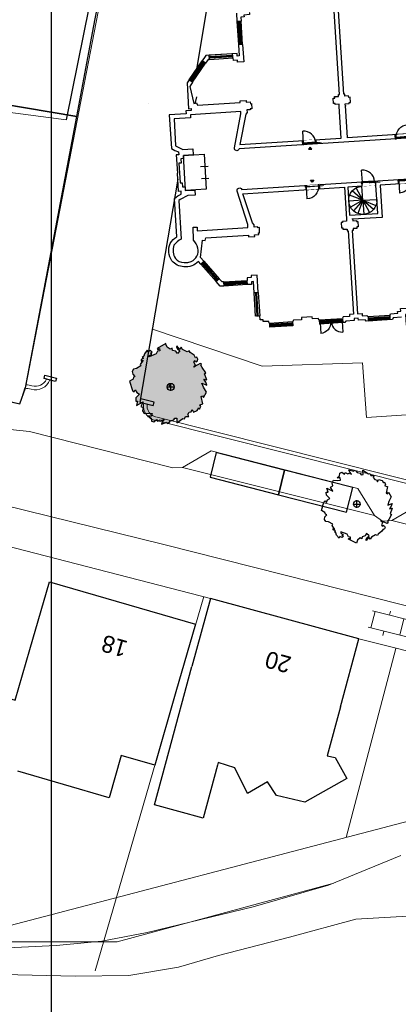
# Model space of a CAD drawing. Extents: x -1000932 to 2054797, y 285738 to 764020.
# Tile 26 of 256: x -302096 to -275245, y 450966 to 520759. Entities that reach past the tile are written whole.
import ezdxf

# ---------------------------------------------------------------- set-up
doc = ezdxf.new("R2010")
doc.units = 0
doc.header["$MEASUREMENT"] = 0
doc.set_wipeout_variables(frame=1)
doc.layers.get('0').update_dxf_attribs({"color": 1, "linetype": 'CONTINUOUS'})
for name, color, linetype in [('--schets', 3, 'CONTINUOUS'), ('--schets pp', 1, 'CONTINUOUS'), ('-boom', 8, 'CONTINUOUS'), ('-boom beschermd', 82, 'CONTINUOUS'), ('16W', 6, 'CONTINUOUS'), ('21L', 3, 'CONTINUOUS'), ('31.', 7, 'CONTINUOUS'), ('31L', 1, 'CONTINUOUS'), ('32D', 8, 'CONTINUOUS'), ('90 Terrein perceel', 7, 'CONTINUOUS'), ('bomen', 1, 'CONTINUOUS')]:
    doc.layers.add(name, color=color, linetype=linetype)
doc.layers.add('04H', color=6, linetype='CONTINUOUS', plot=False)
doc.layers.add('08H', color=6, linetype='CONTINUOUS', plot=False)
for name, color, linetype, lineweight in [('B01', 1, 'CONTINUOUS', 30), ('B11', 1, 'CONTINUOUS', 30), ('S02', 7, 'CONTINUOUS', 0), ('T04', 84, 'CONTINUOUS', 0), ('T05', 84, 'CONTINUOUS', 0), ('T09', 7, 'CONTINUOUS', 0), ('T13', 84, 'CONTINUOUS', 0), ('V00', 7, 'CONTINUOUS', 0), ('W01', 5, 'CONTINUOUS', 0), ('Z02', 7, 'CONTINUOUS', 0)]:
    doc.layers.add(name, color=color, linetype=linetype, lineweight=lineweight)
doc.styles.add('Style-INTL_ISO_EQUAL', font='INTL_ISO_EQUAL.shx')

# ---------------------------------------------------------------- blocks, each defined once
blk = doc.blocks.new('S022')
at = {"layer": 'S02', "color": 7, "linetype": 'Continuous', "lineweight": 0}
for p, q in [((0.0308, -0.2299), (0.0308, 0.2301)), ((0.0308, 0.2101), (0.1508, 0.2101)), ((0.1508, -0.2299), (0.1508, 0.2301)), ((0.0008, 0.1151), (0.0308, 0.1151)), ((0.1508, 0.1051), (0.1808, 0.1051)), ((0.0308, 0.0001), (0.1508, 0.0001)), ((0.0008, -0.1147), (0.0308, -0.1147)), ((0.1508, -0.1047), (0.1808, -0.1047)), ((0.0308, -0.2099), (0.1508, -0.2099))]:
    blk.add_line(p, q, dxfattribs=at)
blk = doc.blocks.new('*U107')
at = {"layer": '31L'}
for points in [[(0, 742), (114, 742), (114, 792), (0, 792), (0, 742)], [(0, 50), (114, 50), (114, 742), (0, 742), (0, 50)], [(47, 50), (57, 50), (57, 742), (57, 742), (57, 50)], [(0, 0), (114, 0), (114, 50), (0, 50), (0, 0)]]:
    blk.add_lwpolyline(points, close=True, dxfattribs=at)
blk = doc.blocks.new('32_dr-90_1')
blk.add_lwpolyline([(0, 0), (0, 880)])
blk.add_arc((0, 0), 880, 0, 90)
blk = doc.blocks.new('*U108')
blk.add_wipeout([(0, -62), (974, -62), (974, 248), (0, 248)]).dxf.layer = '16W'
for points in [[(50, 57), (0, 57), (0, -57), (67, -57), (67, 12), (50, 12), (50, 57)], [(924, 57), (974, 57), (974, -57), (907, -57), (907, 12), (924, 12), (924, 57)]]:
    blk.add_lwpolyline(points)
blk.add_lwpolyline([(52, 14), (922, 14), (922, 54), (52, 54)], close=True)
at = {"layer": '08H'}
for points in [[(-18, -18), (18, 18)], [(18, -18), (-18, 18)], [(582, 54), (582, 14)], [(632, 54), (632, 14)], [(682, 54), (682, 14)], [(732, 54), (732, 14)], [(782, 54), (782, 14)], [(832, 54), (832, 14)], [(882, 54), (882, 14)], [(932, 54), (932, 14)], [(992, -18), (956, 18)], [(956, -18), (992, 18)], [(982, 54), (982, 14)], [(1032, 54), (1032, 14)], [(1082, 54), (1082, 14)], [(1132, 54), (1132, 14)], [(1182, 54), (1182, 14)], [(1232, 54), (1232, 14)], [(1282, 54), (1282, 14)]]:
    blk.add_lwpolyline(points, dxfattribs=at)
at = {"layer": '21L'}
for points in [[(0, -57), (0, 243)], [(974, -57), (974, 243)]]:
    blk.add_lwpolyline(points, dxfattribs=at)
at = {"layer": '32D', "xscale": 0.9886363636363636, "yscale": 0.9886363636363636, "zscale": 0.9886363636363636}
blk.add_blockref('32_dr-90_1', (52, 29), dxfattribs=at)
blk = doc.blocks.new('*U109')
at = {"layer": '31L'}
for points in [[(0, 800), (114, 800), (114, 850), (0, 850), (0, 800)], [(0, 50), (114, 50), (114, 800), (0, 800), (0, 50)], [(47, 50), (57, 50), (57, 800), (57, 800), (57, 50)], [(0, 0), (114, 0), (114, 50), (0, 50), (0, 0)]]:
    blk.add_lwpolyline(points, close=True, dxfattribs=at)
blk = doc.blocks.new('*U26')
blk.add_wipeout([(0, -62), (974, -62), (974, 248), (0, 248)]).dxf.layer = '16W'
for points in [[(50, 57), (0, 57), (0, -57), (67, -57), (67, 12), (50, 12), (50, 57)], [(924, 57), (974, 57), (974, -57), (907, -57), (907, 12), (924, 12), (924, 57)]]:
    blk.add_lwpolyline(points)
blk.add_lwpolyline([(52, 14), (922, 14), (922, 54), (52, 54)], close=True)
at = {"layer": '08H'}
for points in [[(-18, -18), (18, 18)], [(18, -18), (-18, 18)], [(582, 54), (582, 14)], [(632, 54), (632, 14)], [(682, 54), (682, 14)], [(732, 54), (732, 14)], [(782, 54), (782, 14)], [(832, 54), (832, 14)], [(882, 54), (882, 14)], [(932, 54), (932, 14)], [(992, -18), (956, 18)], [(956, -18), (992, 18)], [(982, 54), (982, 14)], [(1032, 54), (1032, 14)], [(1082, 54), (1082, 14)], [(1132, 54), (1132, 14)], [(1182, 54), (1182, 14)], [(1232, 54), (1232, 14)], [(1282, 54), (1282, 14)]]:
    blk.add_lwpolyline(points, dxfattribs=at)
at = {"layer": '21L'}
for points in [[(0, -57), (0, 243)], [(974, -57), (974, 243)]]:
    blk.add_lwpolyline(points, dxfattribs=at)
at = {"layer": '32D', "xscale": -0.9886363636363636, "yscale": 0.9886363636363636, "zscale": 0.9886363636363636}
blk.add_blockref('32_dr-90_1', (922, 29), dxfattribs=at)
blk = doc.blocks.new('*U106')
at = {"layer": '08H'}
blk.add_lwpolyline([(582, 54), (582, 14)], dxfattribs=at)
at = {"layer": '32D', "xscale": 0.852272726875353, "yscale": 0.852272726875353, "zscale": 0.852272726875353}
blk.add_blockref('32_dr-90_1', (52, 54), dxfattribs=at)
blk = doc.blocks.new('A$C5F385E3A')
at = {"color": 1, "ltscale": 200}
for q in [(1000, 2000), (1418, 1909), (1910, 1415), (0, 1000), (96, 573), (575, 95), (2000, 1000), (1000, 0), (1901, 565), (1414, 90)]:
    blk.add_line((1000, 1000), q, dxfattribs=at)
for points in [[(293, 293), (1707, 1707)], [(1000, 1000), (1707, 293)]]:
    blk.add_lwpolyline(points, dxfattribs=at)
blk.add_arc((1000, 1000), 1000, 180, 90, dxfattribs=at)
blk = doc.blocks.new('*U25')
blk.add_wipeout([(0, -62), (974, -62), (974, 248), (0, 248)]).dxf.layer = '16W'
for points in [[(50, -57), (0, -57), (0, 57), (67, 57), (67, -12), (50, -12), (50, -57)], [(924, -57), (974, -57), (974, 57), (907, 57), (907, -12), (924, -12), (924, -57)]]:
    blk.add_lwpolyline(points)
blk.add_lwpolyline([(52, -14), (922, -14), (922, -54), (52, -54)], close=True)
at = {"layer": '08H'}
for points in [[(-18, 18), (18, -18)], [(18, 18), (-18, -18)], [(582, 54), (582, 14)], [(632, 54), (632, 14)], [(682, 54), (682, 14)], [(732, 54), (732, 14)], [(782, 54), (782, 14)], [(832, 54), (832, 14)], [(882, 54), (882, 14)], [(932, 54), (932, 14)], [(992, 18), (956, -18)], [(956, 18), (992, -18)], [(982, 54), (982, 14)], [(1032, 54), (1032, 14)], [(1082, 54), (1082, 14)], [(1132, 54), (1132, 14)], [(1182, 54), (1182, 14)], [(1232, 54), (1232, 14)], [(1282, 54), (1282, 14)]]:
    blk.add_lwpolyline(points, dxfattribs=at)
at = {"layer": '21L'}
for points in [[(0, -57), (0, 243)], [(974, -57), (974, 243)]]:
    blk.add_lwpolyline(points, dxfattribs=at)
at = {"layer": '32D', "xscale": -0.9886363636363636, "yscale": 0.9886363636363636, "zscale": 0.9886363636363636, "rotation": 180}
blk.add_blockref('32_dr-90_1', (52, -29), dxfattribs=at)
blk = doc.blocks.new('A$C01CA0CB0')
at = {"ltscale": 200}
h = blk.add_hatch(color=256, dxfattribs=at)
h.dxf.hatch_style = 1
h.paths.add_polyline_path([(10518, 16592), (10768, 16592), (10643, 16742)])
h = blk.add_hatch(color=256, dxfattribs=at)
h.dxf.hatch_style = 1
h.paths.add_polyline_path([(10518, 14393), (10768, 14393), (10643, 14243)])
for points in [[(19737, 16942), (5621, 16942), (5614, 16933, -0.731184), (5291, 16934), (5291, 17030), (5893, 19413), (5893, 19560), (2321, 19549), (2321, 19346), (1142, 19350), (1136, 17440), (1624, 17151), (2328, 17137), (2328, 16723), (1641, 16724), (1641, 16491), (1440, 16491), (1440, 16191), (1290, 16191), (1289, 14794), (1440, 14794), (1437, 14494), (1619, 14492), (1616, 14230), (2299, 14218), (2304, 13854), (1767, 13857), (1209, 13617), (1124, 13559), (1115, 10806, 0.139939), (565, 10407, 0.215603), (614, 9465, 0.214739), (1213, 9143), (1468, 9124), (1718, 9178, 0.377421), (2244, 10104, 0.162693), (1970, 10671), (2009, 11596), (2291, 11584), (2291, 11332), (5893, 11332), (5893, 11545), (5289, 13954, -1.000663), (5621, 14043), (19737, 14043)], [(2384, 8952), (2228, 9153, -0.247811), (1169, 8846, -0.21572), (359, 9304, -0.228424), (302, 10557, -0.111602), (816, 11000), (824, 13719), (1065, 13881), (1314, 13989), (1316, 14195), (1137, 14197), (1138, 15493)]]:
    blk.add_lwpolyline(points, format="xyb", dxfattribs=at)
for points in [[(6029, 26555), (6030, 25956)], [(19437, 17237), (15439, 17237), (13333, 17237), (13333, 19537), (13333, 19482), (13333, 19482), (13333, 19648), (13600, 19648), (13600, 19720), (13703, 19720), (13703, 20086), (13600, 20086), (13600, 20198), (13333, 20198), (13333, 20335), (13263, 20335), (13263, 26251)], [(16363, 4296), (15774, 4298), (15709, 4178), (13843, 4178), (13766, 4284), (13288, 4274), (13288, 4429), (12990, 4429), (12991, 4277), (12393, 4276), (12327, 4178), (12176, 4178)], [(2621, 21849), (2403, 21568), (2622, 20341), (2801, 20373), (2861, 20203), (5893, 20203), (5893, 20324), (6331, 20324), (6331, 20205), (6618, 20205), (6621, 20075), (6695, 20077), (6695, 19707), (6588, 19717), (6583, 19653), (6330, 19653), (6341, 19482), (6236, 19354), (5680, 17242), (12893, 17242), (12893, 19487), (12893, 19487), (12893, 19653), (12607, 19653), (12607, 19725), (12500, 19725), (12500, 20092), (12607, 20092), (12607, 20203), (12893, 20203), (12893, 20340), (12963, 20340), (12963, 26256)], [(6031, 25956), (6031, 24306)], [(6332, 25956), (6032, 25956)], [(6978, 26507), (6959, 26507), (6945, 26396), (6549, 26377), (6554, 26256), (6329, 26250), (6330, 25956)], [(6332, 24306), (6331, 25956)], [(6031, 24306), (6032, 23510), (5898, 23511), (5894, 23692), (3667, 23691), (2228, 21832), (2203, 19993), (2393, 19994), (2394, 19860), (2020, 19860), (2021, 19645), (816, 19642), (824, 17266), (1065, 17104), (1314, 16997), (1316, 16790), (1137, 16788), (1138, 15493)], [(6332, 24306), (6333, 23072), (5893, 23072), (5893, 23212), (5603, 23215), (5603, 23392), (5569, 23392)], [(6332, 24306), (6032, 24306)], [(2384, 22033), (3394, 23337)], [(2621, 21849), (3631, 23154)], [(3631, 23154), (3394, 23337)], [(3919, 23391), (3815, 23391), (3631, 23154)], [(5569, 23692), (3919, 23692)], [(3919, 23391), (3919, 23691)], [(3919, 23391), (5569, 23392)], [(5569, 23392), (5569, 23692)], [(2621, 21849), (2384, 22033)], [(10518, 16592), (10768, 16592), (10643, 16742), (10518, 16592)], [(10518, 14393), (10768, 14393), (10643, 14243), (10518, 14393)], [(2621, 9136), (2403, 9417), (2622, 10644), (2801, 10612), (2861, 10782), (5893, 10782), (5893, 10661), (6331, 10661), (6331, 10780), (6618, 10780), (6621, 10910), (6695, 10908), (6695, 11278), (6588, 11268), (6583, 11332), (6330, 11332), (6341, 11503), (6236, 11631), (5680, 13743), (12893, 13743), (12893, 11498), (12893, 11498), (12893, 11332), (12607, 11332), (12607, 11260), (12500, 11260), (12500, 10894), (12607, 10894), (12607, 10782), (12893, 10782), (12893, 10645), (12963, 10645), (12963, 4729), (12690, 4729), (12690, 4576), (12232, 4576), (12176, 4492)], [(19437, 13743), (15439, 13743), (15439, 11443), (13333, 11443), (13333, 11498), (13333, 11498), (13333, 11332), (13600, 11332), (13600, 11260), (13703, 11260), (13703, 10894), (13600, 10894), (13600, 10782), (13333, 10782), (13333, 10645), (13263, 10645), (13263, 4729), (13589, 4729), (13588, 4581), (13921, 4583), (13997, 4478)], [(2621, 9136), (2384, 8952)], [(2621, 9136), (3631, 7831)], [(2384, 8952), (3394, 7648)], [(3631, 7831), (3394, 7648)], [(3919, 7594), (3815, 7594), (3631, 7831)], [(6332, 6679), (6333, 7913), (5893, 7913), (5893, 7774), (5603, 7770), (5603, 7593), (5569, 7593)], [(3919, 7294), (3667, 7294), (3394, 7648)], [(3919, 7594), (3919, 7294)], [(3919, 7594), (5569, 7593)], [(5569, 7293), (3919, 7293)], [(5569, 7593), (5569, 7293)], [(6031, 6679), (6032, 7475), (5898, 7474), (5894, 7293), (5569, 7293)], [(6031, 5029), (6031, 6679)], [(6332, 6679), (6032, 6679)], [(6332, 6679), (6331, 5029)], [(6332, 5029), (6032, 5029)], [(6978, 4478), (6959, 4478), (6945, 4589), (6549, 4608), (6554, 4729), (6329, 4735), (6330, 5029)], [(15530, 4478), (15593, 4594), (16106, 4597), (16107, 4729), (16333, 4729), (16333, 4918), (16884, 4918), (16884, 4478), (16663, 4478), (16661, 3716)], [(6978, 4478), (6978, 4178)], [(6978, 4478), (8628, 4477)], [(10526, 4478), (10460, 4585), (10045, 4592), (10045, 4735), (9279, 4729), (9273, 4560), (8710, 4578), (8648, 4478), (8628, 4478)], [(8628, 4478), (8628, 4178)], [(10526, 4478), (10526, 4178)], [(10526, 4478), (12176, 4477)], [(12176, 4478), (12176, 4178)], [(13997, 4479), (13997, 4177)], [(15530, 4477), (13997, 4477)], [(15530, 4477), (15530, 4177)], [(8628, 4177), (6978, 4177)], [(12176, 4177), (10526, 4177)], [(15530, 4177), (13997, 4177)]]:
    blk.add_lwpolyline(points, dxfattribs=at)
at = {"ltscale": 100}
blk.add_lwpolyline([(1641, 16723), (3111, 16723), (3111, 14218), (1641, 14218)], close=True, dxfattribs=at)
for points in [[(2814, 15851), (3349, 15851)], [(2814, 15007), (3349, 15007)]]:
    blk.add_lwpolyline(points, dxfattribs=at)
at = {"ltscale": 200}
blk.add_lwpolyline([(13139, 11743), (15139, 11743), (15139, 13743), (13139, 13743)], close=True, dxfattribs=at)
at = {"xscale": -1}
for p in [(6232, 25106), (6232, 24306)]:
    blk.add_blockref('*U109', p, dxfattribs=at)
for p, xscale, rotation in [((3040, 22536), -0.9999999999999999, 322.2535970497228), ((3919, 23480), -1, 270), ((4719, 23480), -1, 270), ((2550, 21904), -0.9999999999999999, 322.2535970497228)]:
    blk.add_blockref('*U109', p, dxfattribs=dict(xscale=xscale, rotation=rotation))
at = {"ltscale": 200, "xscale": -1}
blk.add_blockref('A$C5F385E3A', (15139, 11743), dxfattribs=at)
for name, p, rotation in [('*U109', (2550, 9082), 217.7464029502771), ('*U109', (3040, 8449), 217.7464029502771), ('*U109', (3919, 7505), 270), ('*U109', (4719, 7505), 270), ('*U109', (6232, 6679), 180), ('*U109', (6232, 5879), 180), ('*U109', (6978, 4378), 270), ('*U109', (7778, 4378), 270), ('*U109', (10526, 4378), 270), ('*U109', (11326, 4378), 270), ('*U107', (13997, 4378), 270), ('*U107', (14738, 4378), 270)]:
    blk.add_blockref(name, p, dxfattribs=dict(rotation=rotation))
at = {"ltscale": 200, "xscale": -0.9999999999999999, "rotation": 180}
blk.add_blockref('*U106', (10524, 4318), dxfattribs=at)
at = {"ltscale": 200, "rotation": 180}
blk.add_blockref('*U106', (12178, 4318), dxfattribs=at)
for name, p in [('*U108', (10143, 16999)), ('*U26', (16724, 16989))]:
    blk.add_blockref(name, p)
at = {"xscale": -0.9999999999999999, "rotation": 180}
blk.add_blockref('*U108', (16724, 13991), dxfattribs=at)
at = {"ltscale": 200}
blk.add_lwpolyline([(19737, 16942), (5621, 16942), (5614, 16933, -0.731184), (5291, 16934), (5291, 17030), (5893, 19413), (5893, 19560), (2321, 19549), (2321, 19346), (1142, 19350), (1136, 17440), (1624, 17151), (2328, 17137), (2328, 16723), (1641, 16724), (1641, 16491), (1440, 16491), (1440, 16191), (1290, 16191), (1289, 14794), (1440, 14794), (1437, 14494), (1619, 14492), (1616, 14230), (2299, 14218), (2304, 13854), (1767, 13857), (1209, 13617), (1124, 13559), (1115, 10806, 0.139939), (565, 10407, 0.215603), (614, 9465, 0.214739), (1213, 9143), (1468, 9124), (1718, 9178, 0.377421), (2244, 10104, 0.162693), (1970, 10671), (2009, 11596), (2291, 11584), (2291, 11332), (5893, 11332), (5893, 11545), (5289, 13954, -1.000663), (5621, 14043), (19737, 14043)], format="xyb", dxfattribs=at)
at = {"xscale": -0.9999999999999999, "rotation": 180}
for name, p in [('*U25', (14139, 13986)), ('*U108', (10143, 13986))]:
    blk.add_blockref(name, p, dxfattribs=at)
blk = doc.blocks.new('UNNAMED')
at = {"color": 0}
for p, q in [((-0.5, 0), (0.5, 0)), ((0, -0.5), (0, 0.5))]:
    blk.add_line(p, q, dxfattribs=at)
blk = doc.blocks.new('boom')
at = {"layer": '31.', "color": 7, "linetype": 'Continuous'}
for points in [[(2252, -1106), (2174, -1256), (2210, -1343), (2134, -1385), (1982, -1306), (1886, -1256), (1704, -1162), (1724, -1227), (1831, -1282), (1731, -1475), (1810, -1584), (1849, -1510), (1958, -1566), (2000, -1669), (1928, -1809), (1853, -1770), (1769, -1930), (1516, -2125), (1455, -2242), (1326, -2176), (1036, -2338), (950, -2502), (853, -2352), (667, -2590), (646, -2521), (706, -2406), (860, -2260), (686, -2098), (595, -2253), (372, -2314), (359, -2471), (230, -2404), (44, -2552), (-1, -2709), (-40, -2785), (-597, -2495), (-564, -2431), (-457, -2486), (-449, -2341), (-589, -2322), (-691, -2147), (-1147, -1978), (-1138, -2064), (-977, -2148), (-1064, -2211), (-947, -2272), (-1056, -2379), (-1206, -2301), (-1268, -2419), (-1454, -2198), (-1493, -2035), (-1602, -1968), (-1524, -1910), (-1684, -1827), (-1691, -1726), (-1560, -1794), (-1766, -1521), (-1716, -1425), (-2016, -1269), (-2204, -1239), (-2305, -1092), (-2275, -903), (-2143, -754), (-2228, -709), (-2266, -594), (-2513, -466), (-2348, 139), (-2243, 236), (-2169, 116), (-2080, 288), (-1914, 397), (-2159, 633), (-2173, 849), (-2048, 851), (-2137, 1136), (-1701, 908), (-1864, 1205), (-1716, 1286), (-1765, 1496), (-1667, 1683), (-1367, 1668), (-1156, 1699), (-1191, 1867), (-1412, 1860), (-1226, 2010), (-1212, 2193), (-1060, 2251), (-889, 2107), (-828, 2225), (-644, 2130), (-557, 2193), (-396, 2110), (-496, 2257), (-569, 2431), (-230, 2323), (-186, 2409), (-68, 2347), (6, 2228), (227, 2181), (306, 2072), (441, 2096), (417, 2398), (831, 2139), (923, 2159), (996, 2012), (1218, 2019), (1151, 1891), (1262, 1738), (1393, 1724), (1450, 1572), (1539, 1743), (1787, 1669), (1887, 1495), (1926, 1570), (2020, 1412)], [(2020, 1412), (1980, 1296), (2174, 1237), (2080, 768), (2177, 718), (2238, 836), (2438, 502), (2265, 170), (2180, -89), (2493, 49), (2438, -158), (2305, -345), (2498, -295), (2366, -703), (2463, -753), (2252, -1106)]]:
    blk.add_lwpolyline(points, dxfattribs=at)
blk.add_circle((0, 0), 235, dxfattribs=at)
blk = doc.blocks.new('Boom2')
at = {"layer": '-boom beschermd', "linetype": 'Continuous', "transparency": 33554559}
h = blk.add_hatch(color=76, dxfattribs=at)
h.dxf.hatch_style = 1
h.paths.add_polyline_path([(2240, 1375), (2147, 1534), (2182, 1631), (2096, 1673), (1935, 1578), (1832, 1518), (1639, 1404), (1658, 1477), (1771, 1543), (1651, 1748), (1732, 1872), (1778, 1792), (1894, 1860), (1934, 1975), (1847, 2123), (1767, 2076), (1667, 2247), (1380, 2445), (1306, 2570), (1170, 2490), (845, 2651), (741, 2825), (644, 2655), (427, 2905), (408, 2829), (480, 2706), (657, 2556), (476, 2369), (368, 2533), (121, 2587), (98, 2757), (-38, 2677), (-250, 2828), (-308, 2997), (-355, 3077), (-947, 2730), (-907, 2662), (-793, 2728), (-776, 2570), (-928, 2542), (-1029, 2345), (-1518, 2134), (-1512, 2229), (-1342, 2330), (-1441, 2394), (-1315, 2467), (-1441, 2577), (-1600, 2484), (-1674, 2609), (-1865, 2358), (-1898, 2178), (-2014, 2098), (-1925, 2040), (-2095, 1940), (-2097, 1829), (-1958, 1911), (-2167, 1602), (-2107, 1499), (-2426, 1312), (-2630, 1269), (-2731, 1102), (-2688, 898), (-2535, 743), (-2626, 690), (-2661, 562), (-2923, 408), (-2709, -243), (-2589, -343), (-2515, -208), (-2408, -390), (-2221, -499), (-2475, -771), (-2478, -1007), (-2342, -1003), (-2423, -1319), (-1960, -1046), (-2121, -1378), (-1955, -1459), (-1996, -1691), (-1879, -1889), (-1552, -1855), (-1320, -1878), (-1349, -2063), (-1591, -2068), (-1379, -2221), (-1354, -2421), (-1184, -2474), (-1006, -2308), (-933, -2434), (-738, -2319), (-639, -2383), (-468, -2283), (-569, -2450), (-639, -2644), (-275, -2507), (-222, -2598), (-97, -2524), (-23, -2389), (215, -2326), (296, -2202), (445, -2222), (436, -2552), (872, -2246), (974, -2263), (1046, -2098), (1288, -2094), (1208, -1957), (1320, -1784), (1463, -1762), (1516, -1593), (1623, -1775), (1889, -1680), (1988, -1484), (2035, -1564), (2129, -1386), (2079, -1262), (2287, -1186), (2159, -680), (2261, -620), (2335, -745), (2534, -370), (2326, -17), (2219, 260), (2568, 128), (2496, 351), (2341, 547), (2554, 504), (2388, 941), (2490, 1001)])
at = {"layer": '-boom beschermd', "linetype": 'Continuous'}
blk.add_lwpolyline([(2240, 1375), (2147, 1534), (2182, 1631), (2096, 1673), (1935, 1578), (1832, 1518), (1639, 1404), (1658, 1477), (1771, 1543), (1651, 1748), (1732, 1872), (1778, 1792), (1894, 1860), (1934, 1975), (1847, 2123), (1767, 2076), (1667, 2247), (1380, 2445), (1306, 2570), (1170, 2490), (845, 2651), (741, 2825), (644, 2655), (427, 2905), (408, 2829), (480, 2706), (657, 2556), (476, 2369), (368, 2533), (121, 2587), (98, 2757), (-38, 2677), (-250, 2828), (-308, 2997), (-355, 3077), (-947, 2730), (-907, 2662), (-793, 2728), (-776, 2570), (-928, 2542), (-1029, 2345), (-1518, 2134), (-1512, 2229), (-1342, 2330), (-1441, 2394), (-1315, 2467), (-1441, 2577), (-1600, 2484), (-1674, 2609), (-1865, 2358), (-1898, 2178), (-2014, 2098), (-1925, 2040), (-2095, 1940), (-2097, 1829), (-1958, 1911), (-2167, 1602), (-2107, 1499), (-2426, 1312), (-2630, 1269), (-2731, 1102), (-2688, 898), (-2535, 743), (-2626, 690), (-2661, 562), (-2923, 408), (-2709, -243), (-2589, -343), (-2515, -208), (-2408, -390), (-2221, -499), (-2475, -771), (-2478, -1007), (-2342, -1003), (-2423, -1319), (-1960, -1046), (-2121, -1378), (-1955, -1459), (-1996, -1691), (-1879, -1889), (-1552, -1855), (-1320, -1878), (-1349, -2063), (-1591, -2068), (-1379, -2221), (-1354, -2421), (-1184, -2474), (-1006, -2308), (-933, -2434), (-738, -2319), (-639, -2383), (-468, -2283), (-569, -2450), (-639, -2644), (-275, -2507), (-222, -2598), (-97, -2524), (-23, -2389), (215, -2326), (296, -2202), (445, -2222), (436, -2552), (872, -2246), (974, -2263), (1046, -2098), (1288, -2094), (1208, -1957), (1320, -1784), (1463, -1762), (1516, -1593), (1623, -1775), (1889, -1680), (1988, -1484), (2035, -1564), (2129, -1386), (2079, -1262), (2287, -1186), (2159, -680), (2261, -620), (2335, -745), (2534, -370), (2326, -17), (2219, 260), (2568, 128), (2496, 351), (2341, 547), (2554, 504), (2388, 941), (2490, 1001)], close=True, dxfattribs=at)
blk.add_lwpolyline([(0, 0), (-163, 196)], dxfattribs=at)
blk.add_circle((0, 0), 255, dxfattribs=at)
blk = doc.blocks.new('bomen')
at = {"layer": '--schets', "linetype": 'Continuous'}
blk.add_blockref('Boom2', (-22577, -133812), dxfattribs=at)
at = {"layer": '-boom', "linetype": 'Continuous'}
blk.add_blockref('boom', (-9369, -142110), dxfattribs=at)
at = {"layer": 'bomen', "xscale": 531.2874016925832, "yscale": 531.2874016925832, "zscale": 531.2874016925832}
for p in [(-22577, -133812), (-9369, -142110)]:
    blk.add_blockref('UNNAMED', p, dxfattribs=at)

msp = doc.modelspace()

# ---------------------------------------------------------------- linework, layer by layer
at = {"layer": '--schets pp', "linetype": 'Continuous'}
for points in [[(-283752.45, 487086.129), (-283315.56, 488832.331), (-288159.396, 490072.191), (-288596.286, 488325.988)], [(-278908.613, 485846.27), (-278471.724, 487592.472), (-283315.56, 488832.331), (-283752.45, 487086.129)]]:
    msp.add_lwpolyline(points, close=True, dxfattribs=at)
msp.add_line((-289564.406, 515279.946), (-289663.805, 514789.084))
at = {"ltscale": 200}
for points in [[(-299554.68, 495116.337), (-300363.389, 495325.805), (-300302.026, 495568.157), (-299493.317, 495358.689)], [(-292625.546, 493409.273), (-292564.183, 493651.626), (-293510.182, 493893.705), (-293571.545, 493651.352)]]:
    msp.add_lwpolyline(points, close=True, dxfattribs=at)
at = {"layer": '31.', "color": 7, "linetype": 'Continuous', "lineweight": 25, "ltscale": 10}
for points in [[(-298042.838, 513901.904), (-297044.838, 519178.904), (-296849.838, 520207.904), (-296062.838, 524374.904), (-299131.838, 524891.904), (-303698.838, 522469.904), (-305781.838, 521365.904), (-314640.838, 523313.904), (-316050.838, 516925.904), (-315983.838, 516914.904)], [(-315983.838, 516914.904), (-317178.838, 510618.904), (-319651.838, 497245.904), (-313320.838, 496038.904), (-302090.838, 493528.904), (-301678.838, 494669.904), (-298042.838, 513901.904)]]:
    msp.add_lwpolyline(points, close=True, dxfattribs=at)
at = {"layer": '90 Terrein perceel', "color": 9, "ltscale": 200}
msp.add_line((-292941.751, 514799.521), (-292941.751, 514799.521), dxfattribs=at)
msp.add_lwpolyline([(-291137.734, 551506.921), (-298798.734, 513655.921)], dxfattribs=at)
at = {"layer": 'B01', "flags": 128}
for points in [[(-301380.734, 476118.921), (-299990.734, 480916.921), (-289619.734, 477909.921), (-291011.734, 473108.921)], [(-288570.734, 479737.921), (-289880.734, 474908.921)], [(-278039.734, 476879.921), (-288570.734, 479737.921)], [(-279350.734, 472048.921), (-278039.734, 476879.921)], [(-304135.734, 463162.921), (-307270.734, 464072.921), (-304632.734, 473164.921), (-302423.734, 472523.921), (-301380.734, 476118.921)], [(-291525.734, 468850.921), (-289880.734, 474908.921)], [(-291011.734, 473108.921), (-292520.734, 467905.921), (-294890.734, 468593.921), (-295757.734, 465606.921), (-302227.734, 467484.921)], [(-279350.734, 472048.921), (-280289.734, 468588.921)], [(-292543.734, 465103.921), (-291525.734, 468850.921)], [(-288017.734, 468099.921), (-288068.734, 467911.921)]]:
    msp.add_lwpolyline(points, dxfattribs=at)
at = {"layer": 'B11', "flags": 128}
for points in [[(-280289.734, 468588.921), (-279733.734, 468449.921), (-278896.734, 466963.921), (-281883.734, 465299.921), (-283883.734, 465755.921), (-284516.734, 466737.921), (-285928.734, 465913.921), (-286845.734, 467734.921), (-288017.734, 468099.921)], [(-288068.734, 467911.921), (-289085.734, 464165.921), (-292543.734, 465103.921)]]:
    msp.add_lwpolyline(points, dxfattribs=at)
at = {"layer": 'T04', "flags": 128}
for points in [[(-312290.734, 515423.921), (-298798.734, 513655.921)], [(-313321.734, 496039.921), (-307830.734, 494888.921), (-302090.734, 493528.921)]]:
    msp.add_lwpolyline(points, dxfattribs=at)
at = {"layer": 'T05', "flags": 128}
for points in [[(-301678.734, 494669.921), (-290717.734, 551406.921)], [(-291137.734, 551506.921), (-298798.734, 513655.921)], [(-298042.839, 513901.914), (-315983.839, 516914.914), (-316239.285, 515569.068), (-315983.839, 516914.914), (-326964.012, 518758.943)], [(-253124.035, 497961.689), (-256545.444, 497801.866), (-256545.444, 497801.866), (-256476.856, 493963.229), (-256476.856, 493963.229), (-256476.856, 493963.229), (-277512.351, 492564.338), (-277512.351, 492564.338), (-277512.351, 492564.338), (-277795.865, 496439.61), (-284910.43, 496206.366), (-284910.43, 496206.366), (-292671.436, 498818.04)], [(-278039.734, 476879.921), (-272121.734, 475385.921)]]:
    msp.add_lwpolyline(points, dxfattribs=at)
at = {"layer": 'T09', "flags": 128}
for points in [[(-285528.734, 457879.921), (-280195.545, 459401.987), (-275069.734, 461519.921)], [(-293064.734, 456060.921), (-285528.734, 457879.921)], [(-299514.734, 455132.921), (-296267.734, 455445.921), (-293064.734, 456060.921)], [(-305940.734, 454818.921), (-299514.734, 455132.921)]]:
    msp.add_lwpolyline(points, dxfattribs=at)
at = {"layer": 'T13', "flags": 128}
for points in [[(-296741.734, 453348.921), (-289047.734, 479883.921)], [(-275420.734, 476190.921), (-278954.734, 462785.921)], [(-307221.074, 455391.355), (-271478.734, 464740.921), (-239977.734, 460386.921)], [(-316459.734, 455390.921), (-295184.734, 455391.921), (-279827.038, 459554.25)]]:
    msp.add_lwpolyline(points, dxfattribs=at)
at = {"layer": 'V00', "flags": 128}
for points in [[(-388170.734, 508547.921), (-381829.734, 507605.921), (-380126.734, 506619.921), (-335354.734, 497648.921), (-307814.734, 492239.921), (-301408.044, 491573.137), (-291229.824, 488983.568)], [(-382528.734, 502487.921), (-313914.734, 488772.921), (-306566.734, 487173.921), (-291869.734, 483547.921), (-264378.734, 476620.921), (-264430.734, 476418.921)], [(-302090.734, 493528.921), (-301729.734, 494667.921)], [(-292420.734, 492348.921), (-246313.803, 480763.362)], [(-292357.67, 492590.846), (-259433.897, 484317.897)], [(-290560.171, 489025.667), (-288523.171, 490197.667), (-278108.734, 487531.921), (-276925.734, 485607.921)], [(-291229.824, 488983.568), (-290560.171, 489025.667)], [(-290560.171, 489025.667), (-276925.734, 485607.921)], [(-275708.734, 485261.921), (-273671.734, 486433.921), (-257958.734, 482411.921), (-256775.734, 480487.921)], [(-311198.734, 485568.921), (-288570.734, 479737.921)], [(-276925.734, 485607.921), (-276378.388, 485219.823), (-275708.734, 485261.921)], [(-275708.734, 485261.921), (-256775.734, 480487.921)]]:
    msp.add_lwpolyline(points, dxfattribs=at)
for points in [[(-301735.024, 494651.23, 0.005978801), (-301278.558, 494563.215, 0.375124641), (-299950.156, 495220.311)], [(-301636.918, 494886.369, 0.005480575), (-301223.747, 494807.365, 0.366199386), (-300195.905, 495282.424)], [(-293291.734, 493577.921, 0.205997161), (-293120.756, 492775.952, 0.206091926), (-292420.734, 492348.921)], [(-293046.533, 493529.171, 0.205997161), (-292916.76, 492920.47, 0.206091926), (-292385.535, 492596.431, 0.206091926)]]:
    msp.add_lwpolyline(points, format="xyb", dxfattribs=at)
at = {"layer": 'W01', "color": 1, "flags": 128}
msp.add_lwpolyline([(-318217.734, 453944.921), (-316359.734, 453728.921), (-311365.734, 453260.921), (-298159.734, 452952.921), (-294361.734, 452998.921), (-290843.734, 453588.921), (-288001.734, 454420.921), (-282973.734, 455716.921), (-278249.734, 457003.921), (-274580.734, 457218.921), (-270490.734, 457175.921), (-267672.734, 457453.921), (-257279.734, 458788.921), (-253159.734, 458589.921), (-248421.734, 458104.921), (-245778.734, 457945.921)], dxfattribs=at)

# ---------------------------------------------------------------- block references
at = {"layer": 'S02', "xscale": 10000, "yscale": 10000, "zscale": 10000, "rotation": 75.88039706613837}
msp.add_blockref('S022', (-275222.734, 476830.921), dxfattribs=at)

# ---------------------------------------------------------------- texts
at = {"layer": 'Z02', "style": 'Style-INTL_ISO_EQUAL'}
for s, rotation, p in [('18', 163.84986469, (-294359.734, 476680.921)), ('20', 164.81021283, (-282756.734, 475569.921))]:
    msp.add_text(s, height=1200, rotation=rotation, dxfattribs=at).set_placement(p)

# ---------------------------------------------------------------- next in the draw order: block references
at = {"color": 4, "linetype": 'Continuous', "rotation": 3.614980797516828}
msp.add_blockref('A$C01CA0CB0', (-291071.853, 494349.033), dxfattribs=at)

# ---------------------------------------------------------------- next in the draw order: linework, layer by layer
at = {"layer": '--schets', "linetype": 'Continuous'}
for p, q in [((-286572.47, 534841.395), (-289560.5, 517257.73)), ((-290886.42, 509455.084), (-293573.078, 493644.901))]:
    msp.add_line(p, q, dxfattribs=at)
at = {"layer": '04H', "linetype": 'Continuous'}
msp.add_lwpolyline([(-299835.6, 649191.091), (-151335.6, 649191.091), (-151335.6, 439191.091), (-299835.6, 439191.091)], close=True, dxfattribs=at)

# ---------------------------------------------------------------- next in the draw order: block references
at = {"layer": '--schets pp', "linetype": 'Continuous'}
msp.add_blockref('bomen', (-268811.487, 628537.48), dxfattribs=at)

doc.saveas('drawing.dxf')
